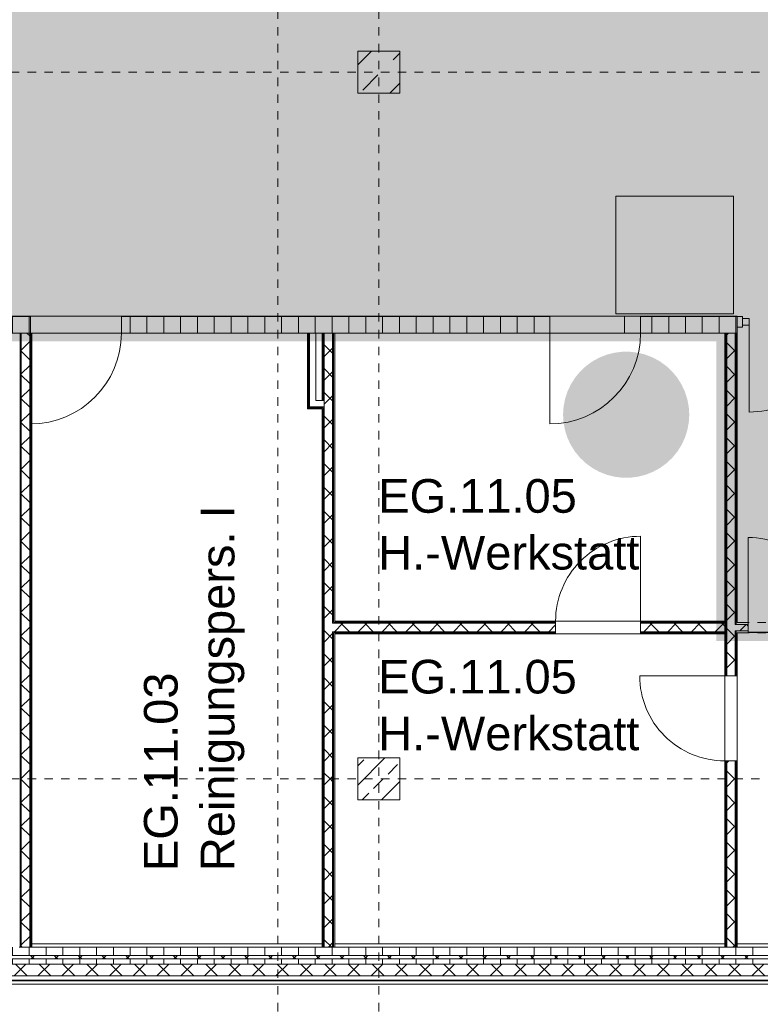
# Model space of a CAD drawing. Header units: metres. Extents: x -54 to 119, y -77 to 33.
# Tile 36 of 138: x 29.69 to 38.49, y -52.18 to -40.47. Entities that reach past the tile are written whole.
import ezdxf

# ---------------------------------------------------------------- set-up
doc = ezdxf.new("R2010")
doc.units = ezdxf.units.M
doc.linetypes.add('Rasterlinie', pattern=[0.019, 0.01, -0.003, 0.003, -0.003])
doc.linetypes.add('Über Schnittebene 1', pattern=[0.001, 0, -0.001])
for name, color, linetype, lineweight in [('A_Allgemeine Beschriftungen', 7, 'Continuous', 9), ('A_Detailelemente', 7, 'Continuous', 9), ('A_Fassadenelemente', 7, 'Continuous', 9), ('A_Fassadenpfosten', 7, 'Continuous', 9), ('A_Geschossdecken', 7, 'Continuous', 9), ('A_Importierte Elemente in Familien', 7, 'Continuous', 9), ('A_Raster', 7, 'Continuous', 9), ('A_Räume_Beschriftung', 7, 'Continuous', 9), ('A_Tragwerksstützen', 7, 'Continuous', 9), ('A_Tragwerksstützen_Stahlbeton', 7, 'Continuous', 18), ('A_Türen', 7, 'Continuous', 9), ('A_Wände', 7, 'Continuous', 9), ('A_Wände_Schraffur', 7, 'Continuous', 18)]:
    doc.layers.add(name, color=color, linetype=linetype, lineweight=lineweight)
doc.layers.add('A_Linien', color=5, linetype='Continuous', lineweight=9, true_color=0x0000ff)
doc.styles.add('Arial_B', font='txt', dxfattribs={"height": 0.3999999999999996})
pattern_1 = [(0, (0, 0), (0, 0.2), []), (90, (0, 0), (-0.2, 1.224646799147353e-17), [])]
pattern_2 = [(45, (0, 0), (-0.1414213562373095, 0.1414213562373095), []), (135, (0, 0), (-0.1414213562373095, -0.1414213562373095), [])]

# ---------------------------------------------------------------- blocks, each defined once
blk = doc.blocks.new('STB Stütze - rechteckig - STB 50 x 50-V48-BS_Übersicht_EG_BRANDSCHUTZ')
at = {"layer": 'A_Tragwerksstützen'}
h = blk.add_hatch(dxfattribs=at)
h.set_pattern_fill('FP_68', color=256, style=0, pattern_type=2)
h.set_pattern_definition([(45, (-33.956, 49.497), (-0.2283954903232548, 0.2283954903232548), []), (45, (-33.728, 49.497), (-0.2283954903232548, 0.2283954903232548), [0.161, -0.081])])
h.paths.add_polyline_path([(0.2500000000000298, -0.2500000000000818), (0.2500000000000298, 0.2499999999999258), (-0.2499999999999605, 0.2499999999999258), (-0.2499999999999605, -0.2500000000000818)], flags=0)
at = {"layer": 'A_Tragwerksstützen_Stahlbeton'}
for p, q in [((0.2499999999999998, 0.2499999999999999), (-0.2500000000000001, 0.2499999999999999)), ((-0.2500000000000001, 0.2499999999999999), (-0.2500000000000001, -0.2499999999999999)), ((0.2499999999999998, -0.2499999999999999), (0.2499999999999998, 0.2499999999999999)), ((-0.2500000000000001, -0.2499999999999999), (0.2499999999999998, -0.2499999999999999))]:
    blk.add_line(p, q, dxfattribs=at)
blk = doc.blocks.new('GSH_Fassade_Tuer_1flg - I_Glass_Braun_Eingang-6797399-BS_Übersicht_EG_BRANDSCHUTZ')
at = {"layer": 'A_Türen'}
for p, q in [((0.5158333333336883, 0.03999999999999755), (0.5158333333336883, 1.071423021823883)), ((-0.5958333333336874, 0.03999999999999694), (-0.5158333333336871, 0.03999999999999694)), ((-0.5958333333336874, -0.04000000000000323), (-0.5958333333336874, 0.03999999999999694)), ((-0.5158333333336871, 0.03999999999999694), (-0.5158333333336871, -0.04000000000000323)), ((0.5158333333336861, 0.03999999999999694), (0.5958333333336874, 0.03999999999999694)), ((0.5158333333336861, -0.04000000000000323), (0.5158333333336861, 0.03999999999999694)), ((0.5958333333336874, 0.03999999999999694), (0.5958333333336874, -0.04000000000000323)), ((-0.5158333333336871, -0.04000000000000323), (-0.5958333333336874, -0.04000000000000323)), ((0.5958333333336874, -0.04000000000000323), (0.5158333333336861, -0.04000000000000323))]:
    blk.add_line(p, q, dxfattribs=at)
blk.add_arc((0.5158333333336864, 0.03999999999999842), 1.031423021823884, 89.99999999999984, 179.9999999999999, dxfattribs=at)
blk = doc.blocks.new('GSH_Tuer_I_1flg_SZ_OL - 1080x3200_2135_Voll-4240879-BS_Übersicht_EG_BRANDSCHUTZ')
at = {"layer": 'A_Türen'}
blk.add_line((0.5399999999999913, 1.194434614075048), (0.5399999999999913, 0.1144346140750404), dxfattribs=at)
at = {"layer": 'A_Türen', "linetype": 'Über Schnittebene 1'}
for p, q in [((-0.540000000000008, 0.1144346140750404), (0.5399999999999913, 0.1144346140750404)), ((-0.540000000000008, -0.0855653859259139), (0.479999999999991, -0.0855653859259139))]:
    blk.add_line(p, q, dxfattribs=at)
at = {"layer": 'A_Türen'}
blk.add_arc((0.5399999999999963, 0.1144346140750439), 1.080000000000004, 90.00000000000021, 180.0000000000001, dxfattribs=at)
blk = doc.blocks.new('GSH_Tuer_I_1flg_SZ - 1010x2135_Voll-4209508-BS_Übersicht_EG_BRANDSCHUTZ')
at = {"layer": 'A_Türen'}
blk.add_line((0.5049999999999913, 1.099434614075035), (0.5049999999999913, 0.0894346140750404), dxfattribs=at)
at = {"layer": 'A_Türen', "linetype": 'Über Schnittebene 1'}
for p, q in [((-0.5050000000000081, 0.08943461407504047), (0.5049999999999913, 0.08943461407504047)), ((-0.5050000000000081, -0.06056538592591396), (0.5049999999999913, -0.06056538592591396))]:
    blk.add_line(p, q, dxfattribs=at)
at = {"layer": 'A_Türen'}
blk.add_arc((0.5049999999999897, 0.08943461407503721), 1.009999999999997, 89.99999999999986, 180.0000000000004, dxfattribs=at)
blk = doc.blocks.new('GSH_Tuer_I_1flg_SZ - 1010x2135_Voll-4418617-BS_Übersicht_EG_BRANDSCHUTZ')
at = {"layer": 'A_Türen', "linetype": 'Über Schnittebene 1'}
for p, q in [((-0.5050000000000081, 0.04806538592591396), (0.5049999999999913, 0.04806538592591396)), ((-0.5050000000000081, -0.07693461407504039), (0.5049999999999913, -0.07693461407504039))]:
    blk.add_line(p, q, dxfattribs=at)
at = {"layer": 'A_Türen'}
blk.add_line((0.5049999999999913, -1.086934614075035), (0.5049999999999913, -0.07693461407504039), dxfattribs=at)
blk.add_arc((0.5049999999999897, -0.07693461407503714), 1.009999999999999, 179.9999999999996, 269.9999999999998, dxfattribs=at)
blk = doc.blocks.new('Systemelement - GSH_Fassadenelement_132-132-132-6511477-BS_Übersicht_EG_BRANDSCHUTZ')
at = {"layer": 'A_Fassadenelemente'}
for p, q in [((-0.6000000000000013, 0.06000000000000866), (0.6000000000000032, 0.06000000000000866)), ((-0.6000000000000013, 0.05200000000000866), (-0.6000000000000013, 0.06000000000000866)), ((0.6000000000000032, 0.05200000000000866), (-0.6000000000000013, 0.05200000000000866)), ((0.6000000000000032, 0.05200000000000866), (0.6000000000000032, 0.06000000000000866))]:
    blk.add_line(p, q, dxfattribs=at)
blk = doc.blocks.new('Pfosten rechteckig - 125x60_Braun_Eingang-5939917-BS_Übersicht_EG_BRANDSCHUTZ')
at = {"layer": 'A_Fassadenpfosten'}
for p, q in [((0, 0.0625), (-0.06, 0.0625)), ((-0.06, 0.0625), (-0.06, 0.03999999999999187)), ((0, 0.06250000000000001), (0, -0.06249999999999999)), ((-0.06, -0.04000000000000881), (-0.06, -0.0625)), ((-0.06, -0.06249999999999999), (0, -0.06249999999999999))]:
    blk.add_line(p, q, dxfattribs=at)
blk = doc.blocks.new('Brandmelder DIN ISO 23601 - Brandmelder-7036843-BS_Übersicht_EG_BRANDSCHUTZ')
at = {"layer": 'A_Importierte Elemente in Familien'}
h = blk.add_hatch(color=256, dxfattribs=at)
edge = h.paths.add_edge_path(flags=0)
edge.add_line((-0.002467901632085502, 0.002712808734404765), (-0.002467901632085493, 0.001238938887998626))
edge.add_line((-0.002467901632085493, 0.001238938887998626), (-0.002027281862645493, 0.001238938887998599))
edge.add_line((-0.002027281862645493, 0.001238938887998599), (-0.002027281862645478, -0.00112065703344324))
edge.add_line((-0.002155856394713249, -0.001120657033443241), (-0.002027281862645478, -0.00112065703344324))
edge.add_line((-0.002155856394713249, -0.001120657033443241), (-0.002155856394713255, -0.000303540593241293))
edge.add_line((-0.002155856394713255, -0.0003035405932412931), (-0.00221021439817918, -0.0001129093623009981))
edge.add_arc((-0.002446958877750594, -0.00019667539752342), 0.000251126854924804, 19.48503514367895, 160.6502538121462)
edge.add_line((-0.002683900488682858, -0.0001134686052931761), (-0.002683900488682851, -0.001373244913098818))
edge.add_line((-0.002683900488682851, -0.001373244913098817), (-0.002075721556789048, -0.002539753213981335))
edge.add_line((-0.002075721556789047, -0.002672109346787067), (-0.002075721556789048, -0.002539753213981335))
edge.add_line((-0.002075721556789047, -0.002672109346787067), (-0.0002212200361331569, -0.002672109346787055))
edge.add_line((-0.0002212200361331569, -0.002672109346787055), (-0.0002212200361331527, -0.003341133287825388))
edge.add_line((-0.0002212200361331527, -0.003341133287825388), (-0.003341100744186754, -0.003341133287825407))
edge.add_line((-0.003341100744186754, -0.003341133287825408), (-0.003341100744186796, 0.003341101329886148))
edge.add_line((-0.003341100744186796, 0.003341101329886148), (-0.0009763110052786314, 0.003341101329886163))
edge.add_line((-0.0009763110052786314, 0.003341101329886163), (-0.0009763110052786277, 0.002712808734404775))
edge.add_line((-0.0009763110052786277, 0.002712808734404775), (-0.002467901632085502, 0.002712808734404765))
h = blk.add_hatch(color=256, dxfattribs=at)
edge = h.paths.add_edge_path(flags=0)
edge.add_line((-0.0004104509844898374, -0.0002696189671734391), (-0.0003859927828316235, -0.000231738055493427))
edge.add_line((-0.000419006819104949, -0.0002847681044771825), (-0.0004104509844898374, -0.0002696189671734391))
edge = h.paths.add_edge_path(flags=0)
edge.add_line((-0.0008851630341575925, -4.099037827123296e-06), (-0.000885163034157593, 7.129604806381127e-06))
edge.add_line((-0.0009633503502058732, -4.099037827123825e-06), (-0.0008851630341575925, -4.099037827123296e-06))
edge = h.paths.add_edge_path(flags=0)
edge.add_line((-0.001441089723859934, 0.0001774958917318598), (-0.001441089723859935, 0.0002505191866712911))
edge.add_line((-0.001543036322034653, 0.0001774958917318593), (-0.001441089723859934, 0.0001774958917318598))
edge = h.paths.add_edge_path(flags=0)
edge.add_line((0.002021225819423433, 0.00196148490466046), (0.0009645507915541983, 0.001633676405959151))
edge.add_line((0.0009645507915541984, 0.001633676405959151), (0.001140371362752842, 0.0005473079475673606))
edge.add_line((0.001140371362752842, 0.0005473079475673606), (0.0005895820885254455, -0.0008552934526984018))
edge.add_line((0.0005895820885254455, -0.0008552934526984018), (0.001136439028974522, -0.001623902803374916))
edge.add_line((0.001136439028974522, -0.001623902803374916), (0.001136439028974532, -0.003341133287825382))
edge.add_line((0.001136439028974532, -0.003341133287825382), (-0.0002212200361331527, -0.00334113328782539))
edge.add_line((-0.0002212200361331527, -0.00334113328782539), (-0.0002212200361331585, -0.002287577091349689))
edge.add_arc((-0.0004260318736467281, -0.001868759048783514), 0.0004662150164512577, 296.0597167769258, 351.2581299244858)
edge.add_line((3.476716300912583e-05, -0.001939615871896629), (3.476716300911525e-05, -0.0002322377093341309))
edge.add_arc((-0.0001757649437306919, -0.0003601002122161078), 0.0002463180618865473, 31.27157321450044, 148.5923489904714)
edge.add_line((-0.0004313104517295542, -0.000284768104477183), (-0.000419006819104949, -0.0002847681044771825))
edge.add_line((-0.0004313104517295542, -0.000284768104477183), (-0.0004313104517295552, -1.72525404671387e-05))
edge.add_arc((-0.0006610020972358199, -5.653615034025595e-05), 0.0002330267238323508, 9.705258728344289, 164.1444958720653)
edge.add_line((-0.0009633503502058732, -4.099037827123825e-06), (-0.0009633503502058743, 0.0001935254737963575))
edge.add_arc((-0.00121357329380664, 0.0001268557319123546), 0.0002589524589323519, 14.91936452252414, 151.4743111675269)
edge.add_line((-0.001543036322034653, 0.0001774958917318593), (-0.00154303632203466, 0.00123893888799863))
edge.add_line((-0.00154303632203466, 0.00123893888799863), (-0.0009763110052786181, 0.001238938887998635))
edge.add_line((-0.0009763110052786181, 0.001238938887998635), (-0.0009763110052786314, 0.003341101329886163))
edge.add_line((-0.0009763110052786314, 0.003341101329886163), (0.002021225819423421, 0.003341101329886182))
edge.add_line((0.002021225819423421, 0.003341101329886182), (0.002021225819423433, 0.00196148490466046))
h = blk.add_hatch(color=256, dxfattribs=at)
edge = h.paths.add_edge_path(flags=0)
edge.add_line((0.003341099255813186, 0.00334110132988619), (0.003341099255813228, -0.003341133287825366))
edge.add_line((0.003341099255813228, -0.003341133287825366), (0.001136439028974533, -0.003341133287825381))
edge.add_line((0.001136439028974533, -0.003341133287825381), (0.001136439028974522, -0.001623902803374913))
edge.add_arc((0.002245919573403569, -0.001540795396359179), 0.001112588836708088, 184.2838313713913, 228.6293256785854)
edge.add_arc((0.002432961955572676, -0.001078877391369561), 0.00159142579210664, 234.5778982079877, 279.8555089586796)
edge.add_line((0.002705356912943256, -0.002646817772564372), (0.002705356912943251, -0.001941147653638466))
edge.add_line((0.002705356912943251, -0.001941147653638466), (0.002694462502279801, -0.001578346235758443))
edge.add_line((0.002694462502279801, -0.001578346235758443), (0.002705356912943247, -0.001226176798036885))
edge.add_line((0.002705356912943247, -0.001226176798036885), (0.002705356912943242, -0.0005055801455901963))
edge.add_line((0.002705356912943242, -0.0005055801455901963), (0.002702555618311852, -0.0001150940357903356))
edge.add_line((0.002702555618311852, -0.0001150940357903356), (0.002705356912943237, 0.0002291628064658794))
edge.add_line((0.002705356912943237, 0.0002291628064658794), (0.002705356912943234, 0.000951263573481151))
edge.add_arc((0.003490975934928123, 0.002307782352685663), 0.001567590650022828, 224.4196320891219, 239.9230017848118, ccw=False)
edge.add_arc((0.003312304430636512, 0.002106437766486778), 0.001299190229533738, 186.4059159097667, 223.5925616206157, ccw=False)
edge.add_line((0.002021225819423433, 0.001961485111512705), (0.002021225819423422, 0.003341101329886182))
edge.add_line((0.002021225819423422, 0.003341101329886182), (0.003341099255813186, 0.00334110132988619))
h = blk.add_hatch(color=256, dxfattribs=at)
edge = h.paths.add_edge_path(flags=0)
edge.add_line((-0.002254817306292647, 0.001975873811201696), (-0.002135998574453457, 0.001975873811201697))
edge.add_line((-0.002254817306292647, 0.001975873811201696), (-0.00225481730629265, 0.002516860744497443))
edge.add_line((-0.00225481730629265, 0.002516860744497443), (-0.001189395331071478, 0.002516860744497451))
edge.add_line((-0.001189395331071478, 0.002516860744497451), (-0.001189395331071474, 0.001975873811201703))
edge.add_line((-0.001311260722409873, 0.001975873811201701), (-0.001189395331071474, 0.001975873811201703))
edge.add_arc((-0.001723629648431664, 0.001981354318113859), 0.0004124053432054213, 359.2385667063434, 540.7614332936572)
h = blk.add_hatch(color=256, dxfattribs=at)
edge = h.paths.add_edge_path(flags=0)
edge.add_arc((-0.001723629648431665, 0.001981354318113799), 0.0004124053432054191, 180.7614332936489, 359.238566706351)
edge.add_line((-0.001189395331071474, 0.001975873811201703), (-0.001311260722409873, 0.001975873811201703))
edge.add_line((-0.001189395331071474, 0.001975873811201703), (-0.001189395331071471, 0.001434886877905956))
edge.add_line((-0.001189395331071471, 0.001434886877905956), (-0.001428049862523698, 0.001434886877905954))
edge.add_line((-0.001428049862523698, 0.001434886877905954), (-0.001428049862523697, 0.001238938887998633))
edge.add_line((-0.00154303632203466, 0.001238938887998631), (-0.001428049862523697, 0.001238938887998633))
edge.add_arc((-0.001785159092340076, 0.001244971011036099), 0.0002421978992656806, 358.5728574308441, 541.4271425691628)
edge.add_line((-0.002088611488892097, 0.001238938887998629), (-0.002027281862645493, 0.0012389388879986))
edge.add_line((-0.002088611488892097, 0.001238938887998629), (-0.002088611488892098, 0.00143488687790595))
edge.add_line((-0.002088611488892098, 0.00143488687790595), (-0.002254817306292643, 0.001434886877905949))
edge.add_line((-0.002254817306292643, 0.001434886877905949), (-0.002254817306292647, 0.001975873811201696))
edge.add_line((-0.002254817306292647, 0.001975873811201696), (-0.002135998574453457, 0.001975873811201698))
h = blk.add_hatch(color=256, dxfattribs=at)
edge = h.paths.add_edge_path(flags=0)
edge.add_arc((0.003327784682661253, 0.001482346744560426), 0.001399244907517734, 159.8611230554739, 243.5874614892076)
edge.add_line((0.002705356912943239, 0.0002291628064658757), (0.002702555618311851, -0.0001150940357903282))
edge.add_arc((0.00371151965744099, 0.001593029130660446), 0.001983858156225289, 205.7146269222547, 239.4302581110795, ccw=False)
edge.add_arc((-0.001008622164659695, -0.0002391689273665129), 0.003089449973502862, 18.32656048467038, 31.17235520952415)
edge.add_arc((0.001044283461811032, 0.0008715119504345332), 0.0007663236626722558, 39.59896584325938, 95.97218717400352)
edge.add_line((0.0009645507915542, 0.001633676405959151), (0.002021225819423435, 0.00196148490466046))
h = blk.add_hatch(color=256, dxfattribs=at)
edge = h.paths.add_edge_path(flags=0)
edge.add_arc((0.002682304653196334, 0.00119282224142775), 0.001395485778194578, 189.6059068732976, 216.7551333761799)
edge.add_arc((0.002446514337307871, 0.0008750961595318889), 0.001022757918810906, 210.3855511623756, 284.4978676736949)
edge.add_line((0.002702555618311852, -0.0001150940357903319), (0.002705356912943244, -0.0005055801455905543))
edge.add_arc((0.003218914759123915, 0.002198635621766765), 0.002752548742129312, 242.9553600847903, 259.2470052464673, ccw=False)
edge.add_arc((0.002966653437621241, 0.001607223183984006), 0.002111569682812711, 210.1294976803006, 241.75515556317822, ccw=False)
edge.add_line((0.00114037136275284, 0.0005473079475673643), (0.0009645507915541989, 0.001633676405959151))
edge.add_arc((0.0001178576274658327, 0.0007804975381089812), 0.001201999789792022, 8.586404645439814, 45.21860566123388, ccw=False)
h = blk.add_hatch(color=256, dxfattribs=at)
edge = h.paths.add_edge_path(flags=0)
edge.add_line((0.002705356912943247, -0.001226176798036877), (0.002694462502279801, -0.001578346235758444))
edge.add_arc((0.002879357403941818, -0.0001194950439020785), 0.001470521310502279, 242.0142221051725, 262.77683994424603, ccw=False)
edge.add_arc((0.003389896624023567, 0.0005059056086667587), 0.002267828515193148, 220.2675334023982, 238.0351821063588, ccw=False)
edge.add_arc((0.001070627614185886, -0.001458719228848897), 0.0007717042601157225, 40.26753340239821, 128.5615330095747)
edge.add_line((0.000589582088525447, -0.0008552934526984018), (0.001140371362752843, 0.0005473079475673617))
edge.add_arc((0.002844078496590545, 0.0004649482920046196), 0.001696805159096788, 177.2323940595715, 265.3105741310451)
h = blk.add_hatch(color=256, dxfattribs=at)
edge = h.paths.add_edge_path(flags=0)
edge.add_arc((0.002095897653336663, -0.0008907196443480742), 0.0009116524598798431, 214.9220074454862, 311.0389025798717)
edge.add_line((0.002694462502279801, -0.001578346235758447), (0.002705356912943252, -0.001941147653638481))
edge.add_arc((0.002179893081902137, -0.000491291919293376), 0.001540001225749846, 227.3461867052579, 289.9217778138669, ccw=False)
edge.add_line((0.001136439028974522, -0.001623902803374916), (0.000589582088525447, -0.0008552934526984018))
edge.add_arc((0.000501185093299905, -0.001770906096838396), 0.0009198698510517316, 22.924189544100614, 84.48552141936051, ccw=False)
at = {"layer": 'A_Allgemeine Beschriftungen'}
for p, q in [((-0.003499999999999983, -0.003499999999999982), (-0.003500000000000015, 0.003500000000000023)), ((-0.003500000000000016, 0.003500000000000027), (0.003499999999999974, 0.003500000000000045)), ((0.003499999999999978, 0.003500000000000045), (0.003499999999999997, -0.003499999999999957)), ((0.003499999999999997, -0.003499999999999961), (-0.00349999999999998, -0.003499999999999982))]:
    blk.add_line(p, q, dxfattribs=at)
at = {"layer": 'A_Importierte Elemente in Familien', "flags": 128}
for points in [[(0.003499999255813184, 0.003500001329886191), (0.001749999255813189, 0.00350000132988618), (-7.441868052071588e-10, 0.003500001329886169), (-0.0017500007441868, 0.003500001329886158), (-0.003500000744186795, 0.003500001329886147)], [(-0.003500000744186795, 0.003500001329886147), (-0.003500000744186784, 0.001750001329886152), (-0.003500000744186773, 1.329886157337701e-09), (-0.003500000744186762, -0.001749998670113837), (-0.003500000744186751, -0.003499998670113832)], [(0.003499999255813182, 0.003500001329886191), (0.001749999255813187, 0.00350000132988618), (-7.4418680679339e-10, 0.003500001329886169), (-0.001750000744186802, 0.003500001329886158), (-0.003500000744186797, 0.003500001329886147)], [(-0.003500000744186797, 0.003500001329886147), (-0.003500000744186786, 0.001750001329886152), (-0.003500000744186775, 1.329886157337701e-09), (-0.003500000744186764, -0.001749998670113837), (-0.003500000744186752, -0.003499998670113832)], [(0.003499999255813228, -0.003499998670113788), (0.003499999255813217, -0.001749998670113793), (0.003499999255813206, 1.329886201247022e-09), (0.003499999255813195, 0.001750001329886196), (0.003499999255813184, 0.003500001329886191)], [(0.003499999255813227, -0.003499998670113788), (0.003499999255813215, -0.001749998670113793), (0.003499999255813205, 1.329886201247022e-09), (0.003499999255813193, 0.001750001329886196), (0.003499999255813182, 0.003500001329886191)], [(-0.003500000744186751, -0.003499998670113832), (-0.001750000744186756, -0.003499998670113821), (-7.441867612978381e-10, -0.00349999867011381), (0.001749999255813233, -0.003499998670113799), (0.003499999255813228, -0.003499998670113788)], [(-0.003500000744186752, -0.003499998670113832), (-0.001750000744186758, -0.003499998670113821), (-7.441867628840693e-10, -0.00349999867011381), (0.001749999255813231, -0.003499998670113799), (0.003499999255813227, -0.003499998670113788)]]:
    blk.add_lwpolyline(points, dxfattribs=at)

msp = doc.modelspace()

# ---------------------------------------------------------------- hatches: boundary and pattern name
at = {"layer": 'A_Detailelemente', "true_color": 0x499c4b}
h = msp.add_hatch(color=95, dxfattribs=at)
h.paths.add_polyline_path([(71.85098817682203, -47.63696157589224), (74.01600751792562, -47.63696157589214), (74.01600751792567, -42.79696157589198), (82.50550751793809, -42.79696157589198), (82.50550751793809, -33.34696157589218), (73.9660075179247, -33.346961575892), (73.9660075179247, -3.372993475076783), (28.66600751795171, -3.372993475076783), (28.66600751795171, -33.14696157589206), (19.55600751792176, -33.14696157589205), (19.55600751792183, -32.10946157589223), (13.09100751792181, -32.10946157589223), (13.09100751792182, -43.99696157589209), (38.17600751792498, -43.99696157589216), (38.17600751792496, -47.63696157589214), (70.64100751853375, -47.63696157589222)], flags=0)
h.paths.add_polyline_path([(47.78100751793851, -39.44281772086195), (47.78101727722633, -39.44281343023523), (47.8060075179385, -39.44281343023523)], flags=0)
h.paths.add_polyline_path([(24.20600751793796, -38.84696157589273), (24.20600751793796, -38.54696157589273), (24.50600751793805, -38.54696157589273), (24.26600751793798, -38.60696157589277), (24.25963446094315, -38.63245380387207)], flags=0)
h.paths.add_polyline_path([(79.40600751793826, -38.84696157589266), (79.40600751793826, -38.54696157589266), (79.70600751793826, -38.54696157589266), (79.4660075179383, -38.6069615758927), (79.41732352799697, -38.80169753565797)], flags=0)
h.paths.add_polyline_path([(33.30600751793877, -38.44696157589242), (33.30600751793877, -38.14696157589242), (33.60600751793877, -38.14696157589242), (33.36600751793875, -38.20696157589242), (33.30721430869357, -38.44213441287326)], flags=0)
h.paths.add_polyline_path([(79.40600751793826, -37.64696157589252), (79.40600751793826, -37.34696157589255), (79.70600751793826, -37.34696157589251), (79.4660075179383, -37.40696157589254)], flags=0)
h.paths.add_polyline_path([(24.20600751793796, -37.64696157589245), (24.20600751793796, -37.34696157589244), (24.506007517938, -37.34696157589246), (24.26600751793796, -37.40696157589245), (24.22907623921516, -37.55468669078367)], flags=0)
h.paths.add_polyline_path([(79.40600751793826, -36.44696157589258), (79.40600751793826, -36.14696157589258), (79.70600751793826, -36.1469615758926), (79.46600751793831, -36.20696157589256)], flags=0)
h.paths.add_polyline_path([(24.20600751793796, -36.44696157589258), (24.20600751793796, -36.1469615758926), (24.50600751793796, -36.1469615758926), (24.26587298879, -36.20749969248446), (24.26444289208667, -36.21322007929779)], flags=0)
h.paths.add_polyline_path([(30.24601956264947, -35.12611321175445), (30.24600751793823, -35.12610972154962), (30.40072630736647, -35.12610972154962)], flags=0)
h.paths.add_polyline_path([(38.45600751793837, -33.13696157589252), (38.45600751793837, -32.94696157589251), (38.65600751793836, -32.94696157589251), (38.49400751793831, -32.98496157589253), (38.46020332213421, -33.1201783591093)], flags=0)
h.paths.add_polyline_path([(66.45600751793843, -27.05696157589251), (66.45600751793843, -26.8569615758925), (66.64683741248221, -26.85925410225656), (66.49600751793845, -26.89696157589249)], flags=0)
h.paths.add_polyline_path([(66.45600751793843, -26.59696157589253), (66.45600751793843, -26.3969615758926), (66.65600751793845, -26.39696157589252), (66.49600751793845, -26.43696157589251), (66.45977095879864, -26.58190781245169)], flags=0)
h.paths.add_polyline_path([(66.10600751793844, -9.196961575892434), (66.10600751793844, -8.996961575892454), (66.3019583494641, -8.997973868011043), (66.14600751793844, -9.036961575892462)], flags=0)
h.paths.add_polyline_path([(45.2560075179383, -9.016961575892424), (45.2560075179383, -8.816961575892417), (45.45600751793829, -8.816961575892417), (45.29600751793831, -8.856961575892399)], flags=0)
h.paths.add_polyline_path([(66.10600751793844, -8.54696157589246), (66.10600751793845, -8.296961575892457), (66.30600751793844, -8.296961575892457), (66.14600751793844, -8.33696157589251), (66.10772520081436, -8.537943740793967)], flags=0)
h.paths.add_polyline_path([(45.2560075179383, -8.416961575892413), (45.2560075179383, -8.216961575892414), (45.45600751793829, -8.216961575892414), (45.29600751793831, -8.256961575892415)], flags=0)
at = {"layer": 'A_Detailelemente', "true_color": 0xebdb14}
msp.add_hatch(color=40, dxfattribs=at).paths.add_polyline_path([(42.89600751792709, -47.85696157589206), (42.95600751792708, -47.85696157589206), (42.95600751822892, -47.63696157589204), (38.17600751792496, -47.63696157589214), (38.17600751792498, -43.99696157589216), (22.15600751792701, -43.99696157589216), (22.15600751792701, -44.29693317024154), (37.96600751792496, -44.29693317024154), (37.96600751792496, -47.85696157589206), (40.29071965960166, -47.85696157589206)], flags=0)
at = {"layer": 'A_Detailelemente', "true_color": 0xf77448}
msp.add_hatch(color=23, dxfattribs=at).paths.add_polyline_path([(36.94207086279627, -45.91606844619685), (37.03551395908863, -45.90426383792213), (37.12674071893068, -45.88084078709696), (37.21431244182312, -45.84616868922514), (37.29684806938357, -45.80079434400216), (37.37304596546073, -45.74543333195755), (37.44170444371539, -45.68095872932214), (37.50174071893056, -45.60838733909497), (37.55220798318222, -45.52886365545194), (37.59231033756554, -45.44364181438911), (37.62141534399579, -45.35406581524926), (37.63906399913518, -45.26154832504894), (37.64497797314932, -45.16754839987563), (37.6390639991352, -45.07354847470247), (37.62141534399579, -44.98103098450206), (37.59231033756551, -44.89145498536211), (37.55220798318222, -44.80623314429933), (37.50174071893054, -44.72670946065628), (37.44170444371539, -44.65413807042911), (37.37304596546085, -44.58966346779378), (37.29684806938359, -44.53430245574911), (37.2143124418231, -44.48892811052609), (37.12674071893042, -44.45425601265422), (37.03551395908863, -44.43083296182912), (36.94207086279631, -44.41902835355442), (36.8478850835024, -44.41902835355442), (36.75444198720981, -44.43083296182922), (36.66321522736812, -44.45425601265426), (36.57564350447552, -44.48892811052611), (36.49310787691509, -44.53430245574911), (36.41690998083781, -44.58966346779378), (36.34825150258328, -44.65413807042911), (36.2882152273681, -44.72670946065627), (36.23774796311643, -44.80623314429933), (36.19764560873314, -44.89145498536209), (36.16854060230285, -44.98103098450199), (36.15089194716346, -45.07354847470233), (36.14497797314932, -45.16754839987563), (36.15089194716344, -45.26154832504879), (36.16854060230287, -45.35406581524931), (36.19764560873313, -45.44364181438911), (36.23774796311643, -45.52886365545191), (36.28821522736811, -45.60838733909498), (36.34825150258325, -45.68095872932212), (36.41690998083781, -45.74543333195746), (36.49310787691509, -45.80079434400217), (36.57564350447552, -45.84616868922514), (36.66321522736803, -45.88084078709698), (36.75444198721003, -45.90426383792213), (36.8478850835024, -45.91606844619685)], flags=0)
at = {"layer": 'A_Tragwerksstützen'}
h = msp.add_hatch(dxfattribs=at)
h.set_pattern_fill('FP_4', color=256, style=0, pattern_type=2)
h.set_pattern_definition([(45, (0, 0), (-0.3592102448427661, 0.3592102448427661), []), (45, (0.359, 0), (-0.3592102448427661, 0.3592102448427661), [0.254, -0.254])])
h.paths.add_polyline_path([(34.20600751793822, -41.34696157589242), (34.20600751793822, -40.84696157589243), (33.70600751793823, -40.84696157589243), (33.70600751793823, -41.34696157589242)], flags=0)
at = {"layer": 'A_Wände_Schraffur', "lineweight": 9}
h = msp.add_hatch(dxfattribs=at)
h.set_pattern_fill('FP_1', color=256, style=0, pattern_type=2)
h.set_pattern_definition(pattern_1)
h.paths.add_polyline_path([(38.19100751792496, -44.19696157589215), (38.21600751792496, -44.19696157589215), (38.21600751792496, -43.99696157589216), (37.06600751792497, -43.99696157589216), (37.06600751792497, -44.19696157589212), (38.17600751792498, -44.19696157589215)], flags=0)
h.paths.add_polyline_path([(33.13100751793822, -44.19696157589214), (33.41600751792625, -44.19696157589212), (33.41600751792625, -43.99696157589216), (30.89600751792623, -43.99696157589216), (30.89600751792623, -44.19696157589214), (33.11850751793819, -44.19696157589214)], flags=0)
h.paths.add_polyline_path([(27.41600751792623, -44.19696157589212), (27.41600751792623, -43.99696157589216), (26.09600751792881, -43.99696157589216), (26.09600751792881, -44.1969615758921), (26.76489029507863, -44.19696157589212)], flags=0)
h.paths.add_polyline_path([(28.49600751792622, -44.19696157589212), (29.81600751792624, -44.19696157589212), (29.81600751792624, -43.99696157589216), (28.49600751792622, -43.99696157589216), (28.49600751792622, -44.0573549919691)], flags=0)
h.paths.add_polyline_path([(35.93600751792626, -44.19696157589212), (35.93600751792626, -43.99696157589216), (34.49600751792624, -43.99696157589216), (34.49600751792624, -44.19696157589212), (35.83600751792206, -44.19696157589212)], flags=0)
h.paths.add_polyline_path([(22.35600751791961, -44.19696157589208), (23.53600751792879, -44.19696157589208), (23.53600751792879, -43.99696157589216), (22.35600751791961, -43.99696157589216)], flags=0)
h.paths.add_polyline_path([(24.6160075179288, -44.19696157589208), (25.01600751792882, -44.19696157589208), (25.01600751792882, -43.99696157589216), (24.6160075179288, -43.99696157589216)], flags=0)
h = msp.add_hatch(dxfattribs=at)
h.set_pattern_fill('FP_1', color=256, style=0, pattern_type=2)
h.set_pattern_definition(pattern_1)
h.paths.add_polyline_path([(33.41600751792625, -44.19696157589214), (34.49600751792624, -44.19696157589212), (34.49600751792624, -43.99696157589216), (33.41600751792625, -43.99696157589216), (33.41600751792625, -44.18182433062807)], flags=0)
h = msp.add_hatch(dxfattribs=at)
h.set_pattern_fill('FP_1', color=256, style=0, pattern_type=2)
h.set_pattern_definition(pattern_1)
h.paths.add_polyline_path([(35.98600751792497, -44.19696157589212), (35.98600751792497, -43.99696157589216), (35.93600751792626, -43.99696157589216), (35.93600751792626, -44.19696157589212)], flags=0)
h = msp.add_hatch(dxfattribs=at)
h.set_pattern_fill('FP_2', color=256, style=0, pattern_type=2)
h.set_pattern_definition(pattern_2)
h.paths.add_polyline_path([(29.80600751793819, -49.49696157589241), (29.80600751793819, -44.19696157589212), (29.70600751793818, -44.19696157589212), (29.70600751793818, -49.49696157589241)], flags=0)
h = msp.add_hatch(dxfattribs=at)
h.set_pattern_fill('FP_2', color=256, style=0, pattern_type=2)
h.set_pattern_definition(pattern_2)
h.paths.add_polyline_path([(33.30600751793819, -49.49696157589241), (33.40600751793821, -49.49696157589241), (33.40600751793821, -44.19696157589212), (33.30600751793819, -44.19696157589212), (33.30600751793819, -49.03948276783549)], flags=0)
h = msp.add_hatch(dxfattribs=at)
h.set_pattern_fill('FP_2', color=256, style=0, pattern_type=2)
h.set_pattern_definition(pattern_2)
h.paths.add_polyline_path([(38.09100751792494, -47.75696157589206), (38.19100751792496, -47.75696157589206), (38.19100751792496, -44.19696157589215), (38.09100751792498, -44.19696157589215), (38.09100751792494, -47.75146157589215)], flags=0)
h = msp.add_hatch(dxfattribs=at)
h.set_pattern_fill('FP_2', color=256, style=0, pattern_type=2)
h.set_pattern_definition(pattern_2)
h.paths.add_polyline_path([(38.06600751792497, -47.74696157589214), (38.06600751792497, -47.64696157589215), (37.06600751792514, -47.64696157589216), (37.06600751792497, -47.74696157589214), (38.03641476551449, -47.74696157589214)], flags=0)
h.paths.add_polyline_path([(33.41850751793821, -47.74696157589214), (36.05600751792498, -47.74696157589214), (36.05600751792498, -47.64696157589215), (33.40600751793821, -47.64696157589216), (33.40600751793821, -47.74696157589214)], flags=0)
h = msp.add_hatch(dxfattribs=at)
h.set_pattern_fill('FP_2', color=256, style=0, pattern_type=2)
h.set_pattern_definition(pattern_2)
h.paths.add_polyline_path([(38.20377808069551, -47.73696157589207), (38.34600751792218, -47.73696157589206), (38.34600751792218, -47.66196157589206), (38.19100751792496, -47.66196157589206), (38.19100751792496, -47.73696157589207), (38.20350751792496, -47.73696157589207)], flags=0)
h = msp.add_hatch(dxfattribs=at)
h.set_pattern_fill('FP_2', color=256, style=0, pattern_type=2)
h.set_pattern_definition(pattern_2)
h.paths.add_polyline_path([(38.19100751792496, -49.49696157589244), (38.19100751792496, -49.28196157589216), (38.09100751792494, -49.28196157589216), (38.09100751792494, -49.49696157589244)], flags=0)
h.paths.add_polyline_path([(38.19100751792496, -48.27196157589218), (38.19100751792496, -47.75696157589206), (38.09100751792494, -47.75696157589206), (38.09100751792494, -48.27196157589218)], flags=0)
h = msp.add_hatch(dxfattribs=at)
h.set_pattern_fill('FP_2', color=256, style=0, pattern_type=2)
h.set_pattern_definition(pattern_2)
h.paths.add_polyline_path([(29.80600751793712, -51.49696157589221), (29.80600751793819, -49.49696157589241), (29.70600751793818, -49.49696157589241), (29.70600751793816, -51.49696157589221)], flags=0)
h = msp.add_hatch(dxfattribs=at)
h.set_pattern_fill('FP_2', color=256, style=0, pattern_type=2)
h.set_pattern_definition(pattern_2)
h.paths.add_polyline_path([(33.4060075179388, -51.49696157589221), (33.40600751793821, -49.49696157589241), (33.30600751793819, -49.49696157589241), (33.30600751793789, -51.49696157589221)], flags=0)
h = msp.add_hatch(dxfattribs=at)
h.set_pattern_fill('FP_2', color=256, style=0, pattern_type=2)
h.set_pattern_definition(pattern_2)
h.paths.add_polyline_path([(38.19100751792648, -51.49696157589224), (38.19100751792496, -49.49696157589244), (38.09100751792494, -49.49696157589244), (38.09100751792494, -51.49696157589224)], flags=0)
h = msp.add_hatch(dxfattribs=at)
h.set_pattern_fill('FP_2', color=256, style=0, pattern_type=2)
h.set_pattern_definition(pattern_2)
h.paths.add_polyline_path([(43.1560075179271, -51.63696157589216), (43.2560075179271, -51.63696157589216), (43.2560075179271, -51.59696157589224), (22.21600751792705, -51.59876337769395), (22.21600751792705, -51.63696157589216), (42.54502455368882, -51.63696157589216)], flags=0)
h = msp.add_hatch(dxfattribs=at)
h.set_pattern_fill('FP_1', color=256, style=0, pattern_type=2)
h.set_pattern_definition(pattern_1)
h.paths.add_polyline_path([(29.68100751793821, -51.59696157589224), (43.1560075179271, -51.59696157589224), (43.15600751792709, -51.49696157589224), (22.25600751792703, -51.49696157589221), (22.25628050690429, -51.59695909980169), (26.76489029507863, -51.59696157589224)], flags=0)
h = msp.add_hatch(dxfattribs=at)
h.set_pattern_fill('FP_2', color=256, style=0, pattern_type=2)
h.set_pattern_definition(pattern_2)
h.paths.add_polyline_path([(33.4310075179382, -51.83696157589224), (43.4960075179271, -51.83696157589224), (43.4960075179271, -51.69696157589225), (22.01600751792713, -51.69696157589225), (22.01600751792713, -51.83696157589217), (33.28100751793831, -51.83696157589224)], flags=0)
h = msp.add_hatch(dxfattribs=at)
h.set_pattern_fill('FP_1', color=256, style=0, pattern_type=2)
h.set_pattern_definition(pattern_1)
h.paths.add_polyline_path([(43.1560075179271, -51.69696157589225), (43.29600751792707, -51.69696157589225), (43.29600751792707, -51.63696157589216), (22.15600751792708, -51.63696157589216), (22.15600751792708, -51.69696157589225), (42.54502455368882, -51.69696157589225)], flags=0)

# ---------------------------------------------------------------- linework, layer by layer
at = {"layer": 'A_Geschossdecken'}
for p, q in [((29.81600751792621, -43.99696157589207), (30.8960075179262, -43.99696157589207)), ((35.98600751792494, -43.99696157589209), (37.06600751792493, -43.99696157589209)), ((36.87600751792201, -44.19696157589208), (36.87600751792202, -43.9969615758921)), ((30.8960075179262, -44.19696157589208), (29.83100751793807, -44.19696157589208)), ((37.06600751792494, -44.19696157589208), (35.98600751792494, -44.19696157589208)), ((36.05600751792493, -47.62196157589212), (37.06600751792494, -47.62196157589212)), ((38.34600751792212, -47.75146157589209), (39.35600751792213, -47.75146157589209)), ((37.06600751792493, -47.77196157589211), (36.05600751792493, -47.77196157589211)), ((39.35600751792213, -47.756961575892), (38.34600751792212, -47.756961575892)), ((38.06600751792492, -49.2819615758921), (38.06600751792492, -48.27196157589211)), ((38.21600751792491, -48.27196157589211), (38.21600751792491, -49.2819615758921)), ((43.66400751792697, -51.93696157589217), (21.98400751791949, -51.9369615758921))]:
    msp.add_line(p, q, dxfattribs=at)
at = {"layer": 'A_Linien'}
for p, q in [((30.8960075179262, -43.99696157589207), (29.81600751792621, -43.99696157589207)), ((37.06600751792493, -43.99696157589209), (35.98600751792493, -43.99696157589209)), ((38.34600751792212, -47.75696157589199), (39.35600751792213, -47.75696157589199))]:
    msp.add_line(p, q, dxfattribs=at)
at = {"layer": 'A_Raster', "linetype": 'Rasterlinie'}
for p, q in [((32.75600751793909, -66.66020918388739), (32.75600751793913, 31.78443745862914)), ((33.95600751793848, -66.66020918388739), (33.95600751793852, 31.78443745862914)), ((6.58114391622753, -41.09696157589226), (94.58744689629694, -41.09696157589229)), ((6.58114391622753, -49.49696157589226), (94.58744689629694, -49.49696157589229))]:
    msp.add_line(p, q, dxfattribs=at)
at = {"layer": 'A_Tragwerksstützen', "lineweight": 18}
for p, q in [((34.20600751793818, -40.84696157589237), (33.70600751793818, -40.84696157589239)), ((33.70600751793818, -40.84696157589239), (33.70600751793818, -41.34696157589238)), ((34.20600751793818, -40.84696157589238), (34.20600751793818, -41.34696157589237)), ((33.70600751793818, -41.34696157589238), (34.20600751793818, -41.34696157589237))]:
    msp.add_line(p, q, dxfattribs=at)
at = {"layer": 'A_Wände', "lineweight": 18}
for p, q in [((29.81600751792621, -43.99696157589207), (28.49600751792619, -43.99696157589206)), ((29.81600751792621, -44.19696157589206), (29.81600751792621, -43.99696157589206)), ((35.98600751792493, -43.99696157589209), (30.8960075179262, -43.99696157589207)), ((30.8960075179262, -44.19696157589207), (30.8960075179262, -43.99696157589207)), ((35.98600751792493, -44.19696157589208), (35.98600751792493, -43.99696157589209)), ((38.21600751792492, -43.99696157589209), (37.06600751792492, -43.99696157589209)), ((37.06600751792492, -44.19696157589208), (37.06600751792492, -43.99696157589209)), ((38.21600751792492, -43.99696157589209), (38.21600751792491, -47.63696157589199)), ((28.49600751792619, -44.19696157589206), (29.83100751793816, -44.19696157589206)), ((29.83100751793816, -44.19696157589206), (29.83100751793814, -51.49696157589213)), ((30.8960075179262, -44.19696157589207), (33.10600751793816, -44.19696157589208)), ((33.10600751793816, -45.09696157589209), (33.10600751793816, -44.19696157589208)), ((33.20600751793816, -44.19696157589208), (35.98600751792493, -44.19696157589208)), ((33.20600751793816, -44.19696157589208), (33.20600751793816, -44.99696157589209)), ((33.28100751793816, -44.99696157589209), (33.28100751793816, -44.19696157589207)), ((33.43100751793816, -44.19696157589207), (33.43100751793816, -47.6219615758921)), ((37.06600751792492, -44.19696157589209), (38.21600751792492, -44.19696157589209)), ((38.06600751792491, -48.2719615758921), (38.06600751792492, -44.19696157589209)), ((33.20600751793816, -44.99696157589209), (33.28100751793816, -44.99696157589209)), ((33.28100751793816, -45.09696157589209), (33.10600751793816, -45.09696157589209)), ((33.20600751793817, -45.09696157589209), (33.20600751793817, -45.07196157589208)), ((33.28100751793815, -51.49696157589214), (33.28100751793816, -45.09696157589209)), ((36.05600751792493, -47.62196157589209), (33.43100751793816, -47.6219615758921)), ((36.05600751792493, -47.62196157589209), (36.05600751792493, -47.77196157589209)), ((38.06600751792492, -47.62196157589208), (37.06600751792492, -47.62196157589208)), ((37.06600751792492, -47.62196157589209), (37.06600751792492, -47.77196157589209)), ((38.34600751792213, -47.63696157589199), (38.21600751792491, -47.63696157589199)), ((38.34600751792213, -47.63696157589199), (38.34600751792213, -47.76196157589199)), ((33.43100751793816, -47.77196157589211), (33.43100751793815, -51.49696157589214)), ((33.43100751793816, -47.77196157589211), (36.05600751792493, -47.77196157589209)), ((37.06600751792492, -47.77196157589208), (38.06600751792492, -47.77196157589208)), ((38.21600751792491, -48.2719615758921), (38.21600751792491, -47.76196157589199)), ((38.21600751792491, -47.76196157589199), (38.34600751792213, -47.76196157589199)), ((38.06600751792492, -48.2719615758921), (38.21600751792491, -48.2719615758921)), ((38.06600751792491, -51.49696157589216), (38.06600751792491, -49.2819615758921)), ((38.06600751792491, -49.2819615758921), (38.21600751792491, -49.2819615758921)), ((38.21600751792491, -49.2819615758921), (38.21600751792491, -51.49696157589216)), ((29.83100751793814, -51.49696157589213), (33.28100751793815, -51.49696157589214)), ((33.43100751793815, -51.49696157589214), (38.06600751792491, -51.49696157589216)), ((38.21600751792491, -51.49696157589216), (43.15600751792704, -51.49696157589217)), ((43.35600751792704, -51.69696157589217), (22.15600751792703, -51.6969615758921)), ((43.49600751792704, -51.83696157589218), (22.0160075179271, -51.8369615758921))]:
    msp.add_line(p, q, dxfattribs=at)
at = {"layer": 'A_Wände'}
for p, q in [((29.69350751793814, -51.49696157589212), (29.69350751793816, -44.19696157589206)), ((29.70600751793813, -51.49696157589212), (29.70600751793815, -44.19696157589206)), ((29.80600751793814, -51.49696157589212), (29.80600751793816, -44.19696157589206)), ((29.81850751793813, -51.49696157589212), (29.81850751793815, -44.19696157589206)), ((33.20600751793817, -44.19696157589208), (33.10600751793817, -44.19696157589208)), ((33.11850751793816, -44.19696157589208), (33.11850751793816, -45.09696157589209)), ((33.13100751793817, -44.19696157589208), (33.13100751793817, -45.08446157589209)), ((33.29350751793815, -44.99696157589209), (33.29350751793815, -44.19696157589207)), ((33.30600751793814, -51.49696157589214), (33.30600751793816, -44.19696157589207)), ((33.40600751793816, -47.64696157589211), (33.40600751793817, -44.19696157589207)), ((33.41850751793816, -47.6344615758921), (33.41850751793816, -44.19696157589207)), ((38.07850751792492, -48.2719615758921), (38.07850751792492, -44.19696157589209)), ((38.09100751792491, -48.2719615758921), (38.09100751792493, -44.19696157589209)), ((38.19100751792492, -47.661961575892), (38.19100751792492, -44.19696157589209)), ((38.20350751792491, -47.661961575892), (38.20350751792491, -44.19696157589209)), ((33.30600751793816, -44.99696157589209), (33.28100751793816, -44.99696157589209)), ((33.29350751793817, -45.08446157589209), (33.11850751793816, -45.08446157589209)), ((33.30600751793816, -45.07196157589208), (33.13100751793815, -45.07196157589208)), ((33.29350751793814, -51.49696157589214), (33.29350751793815, -45.08446157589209)), ((33.41850751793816, -47.6344615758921), (36.05600751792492, -47.63446157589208)), ((37.06600751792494, -47.63446157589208), (38.06600751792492, -47.63446157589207)), ((33.40600751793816, -47.64696157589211), (36.05600751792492, -47.64696157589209)), ((33.40600751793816, -47.7469615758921), (33.40600751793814, -51.49696157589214)), ((33.40600751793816, -47.7469615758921), (36.05600751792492, -47.74696157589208)), ((37.06600751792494, -47.64696157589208), (38.06600751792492, -47.64696157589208)), ((37.06600751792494, -47.74696157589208), (38.06600751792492, -47.74696157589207)), ((38.19100751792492, -47.661961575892), (38.34600751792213, -47.661961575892)), ((38.19100751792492, -48.2719615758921), (38.19100751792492, -47.736961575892)), ((38.19100751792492, -47.736961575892), (38.34600751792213, -47.73696157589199)), ((38.20350751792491, -48.2719615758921), (38.20350751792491, -47.736961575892)), ((33.41850751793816, -47.7594615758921), (33.41850751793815, -51.49696157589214)), ((33.41850751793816, -47.7594615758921), (36.05600751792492, -47.75946157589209)), ((37.06600751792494, -47.75946157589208), (38.06600751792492, -47.75946157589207)), ((38.07850751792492, -49.2819615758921), (38.0785075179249, -51.49696157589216)), ((38.09100751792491, -49.2819615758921), (38.09100751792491, -51.49696157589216)), ((38.19100751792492, -49.2819615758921), (38.1910075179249, -51.49696157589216)), ((38.20350751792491, -49.2819615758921), (38.20350751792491, -51.49696157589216)), ((29.83100751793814, -51.45696157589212), (33.28100751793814, -51.45696157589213)), ((33.43100751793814, -51.45696157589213), (38.06600751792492, -51.45696157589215)), ((38.21600751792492, -51.45696157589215), (43.15600751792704, -51.45696157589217)), ((22.25600751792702, -51.59696157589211), (43.25600751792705, -51.59696157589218)), ((29.83100751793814, -51.49696157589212), (29.68100751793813, -51.49696157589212)), ((33.43100751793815, -51.49696157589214), (33.28100751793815, -51.49696157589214)), ((38.21600751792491, -51.49696157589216), (38.06600751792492, -51.49696157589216)), ((22.21600751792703, -51.6369615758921), (43.29600751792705, -51.63696157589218))]:
    msp.add_line(p, q, dxfattribs=at)

# ---------------------------------------------------------------- block references
at = {"layer": 'A_Allgemeine Beschriftungen', "xscale": 200, "yscale": 200, "zscale": 200}
msp.add_blockref('Brandmelder DIN ISO 23601 - Brandmelder-7036843-BS_Übersicht_EG_BRANDSCHUTZ', (37.47253363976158, -43.26768353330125), dxfattribs=at)
at = {"layer": 'A_Fassadenelemente', "rotation": 180}
for p in [(29.15600751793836, -51.83696157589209), (30.35600751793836, -51.83696157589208), (31.55600751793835, -51.83696157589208), (32.75600751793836, -51.83696157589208), (33.95600751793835, -51.83696157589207), (35.15600751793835, -51.83696157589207), (36.35600751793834, -51.83696157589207), (37.55600751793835, -51.83696157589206), (38.75600751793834, -51.83696157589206)]:
    msp.add_blockref('Systemelement - GSH_Fassadenelement_132-132-132-6511477-BS_Übersicht_EG_BRANDSCHUTZ', p, dxfattribs=at)
at = {"layer": 'A_Fassadenpfosten', "rotation": 180}
msp.add_blockref('Pfosten rechteckig - 125x60_Braun_Eingang-5939917-BS_Übersicht_EG_BRANDSCHUTZ', (38.21600751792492, -44.06443317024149), dxfattribs=at)
at = {"layer": 'A_Tragwerksstützen'}
msp.add_blockref('STB Stütze - rechteckig - STB 50 x 50-V48-BS_Übersicht_EG_BRANDSCHUTZ', (33.95600751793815, -49.49696157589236), dxfattribs=at)
at = {"layer": 'A_Türen'}
for name, p, rotation in [('GSH_Tuer_I_1flg_SZ_OL - 1080x3200_2135_Voll-4240879-BS_Übersicht_EG_BRANDSCHUTZ', (30.35600751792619, -44.08252696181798), 180), ('GSH_Tuer_I_1flg_SZ_OL - 1080x3200_2135_Voll-4240879-BS_Übersicht_EG_BRANDSCHUTZ', (36.52600751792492, -44.082526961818), 180), ('GSH_Fassade_Tuer_1flg - I_Glass_Braun_Eingang-6797399-BS_Übersicht_EG_BRANDSCHUTZ', (38.8718408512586, -44.06443317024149), 180), ('GSH_Tuer_I_1flg_SZ - 1010x2135_Voll-4418617-BS_Übersicht_EG_BRANDSCHUTZ', (38.85100751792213, -47.71389618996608), 180), ('GSH_Tuer_I_1flg_SZ - 1010x2135_Voll-4209508-BS_Übersicht_EG_BRANDSCHUTZ', (38.155442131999, -48.77696157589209), 89.99999999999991)]:
    msp.add_blockref(name, p, dxfattribs=dict(at, rotation=rotation))
msp.add_blockref('GSH_Tuer_I_1flg_SZ - 1010x2135_Voll-4209508-BS_Übersicht_EG_BRANDSCHUTZ', (36.56100751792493, -47.71139618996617), dxfattribs=at)

# ---------------------------------------------------------------- texts
at = {"layer": 'A_Räume_Beschriftung', "char_height": 0.3999999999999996, "attachment_point": 1, "style": 'Arial_B'}
for s, insert, width in [('EG.11.05', (33.94797404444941, -45.93289284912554), 2.918142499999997), ('H.-Werkstatt', (33.94797404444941, -46.60758034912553), 4.024471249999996), ('EG.11.05', (33.9479740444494, -48.08124924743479), 2.918142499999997), ('H.-Werkstatt', (33.9479740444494, -48.75593674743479), 4.024471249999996)]:
    msp.add_mtext(s, dxfattribs=dict(at, insert=insert, width=width))
at = {"layer": 'A_Räume_Beschriftung', "char_height": 0.3999999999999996, "attachment_point": 1, "rotation": 90, "style": 'Arial_B'}
for s, insert, width in [('Reinigungspers. I', (31.83896484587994, -50.59287032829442), 5.772149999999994), ('EG.11.03', (31.16427734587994, -50.59287032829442), 2.918142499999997)]:
    msp.add_mtext(s, dxfattribs=dict(at, insert=insert, width=width))

doc.saveas('drawing.dxf')
